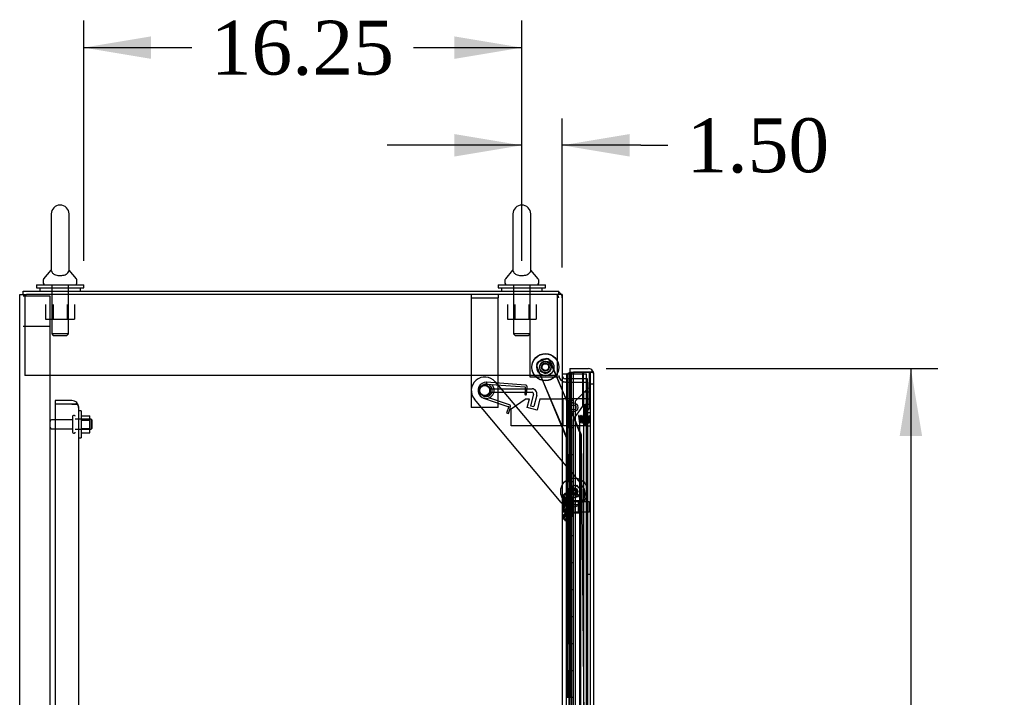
# Model space of a CAD drawing. Header units: inches. Extents: x 2 to 538, y -2 to 358.
# Tile 5 of 39: x 24 to 60, y 179 to 204. Entities that reach past the tile are written whole.
import ezdxf
from ezdxf.enums import TextEntityAlignment as Align
from ezdxf.lldxf.tags import DXFTag

# ---------------------------------------------------------------- set-up
doc = ezdxf.new("R2010")
doc.units = ezdxf.units.IN
doc.header["$MEASUREMENT"] = 0
for name, color, linetype in [('COM40147', 7, 'Continuous'), ('COM52825', 7, 'Continuous'), ('COM52826', 7, 'Continuous'), ('COM52831', 7, 'Continuous'), ('COM52832', 7, 'Continuous'), ('COM52833', 7, 'Continuous'), ('COM52847', 7, 'Continuous'), ('COM52848', 7, 'Continuous'), ('COM52854', 7, 'Continuous'), ('COM52855', 7, 'Continuous'), ('COM52856', 7, 'Continuous'), ('COM52857', 7, 'Continuous'), ('COM52858', 7, 'Continuous'), ('COM53519', 7, 'Continuous'), ('COM54578-80', 7, 'Continuous'), ('COM70333', 7, 'Continuous'), ('COM70782', 7, 'Continuous'), ('COM70839-6', 7, 'Continuous'), ('COM71126-4', 7, 'Continuous'), ('COM71128-2', 7, 'Continuous'), ('Default', 7, 'Continuous'), ('GSK11033', 7, 'Continuous'), ('NTS16526', 7, 'Continuous'), ('NTS166105', 7, 'Continuous'), ('NTS166905', 7, 'Continuous'), ('NTS18147', 7, 'Continuous'), ('ROL18050', 7, 'Continuous'), ('ROL87452', 7, 'Continuous'), ('RVT17750', 7, 'Continuous'), ('RVT17786', 7, 'Continuous'), ('SCS00680', 7, 'Continuous'), ('SCS191205', 7, 'Continuous'), ('SPR20245', 7, 'Continuous'), ('SPR20270', 7, 'Continuous'), ('STD26094', 7, 'Continuous'), ('STD26265', 7, 'Continuous'), ('WAF25059', 7, 'Continuous'), ('WAF25362', 7, 'Continuous'), ('WAF25376', 7, 'Continuous'), ('WAM254785', 7, 'Continuous'), ('WAM30038', 7, 'Continuous')]:
    doc.layers.add(name, color=color, linetype=linetype)
doc.styles.add('SEACAD_Times_New_Roman', font='times.ttf')
tags = doc.linetypes.add('HIDDEN2', pattern=[0.1875, 0.125, -0.0625]).pattern_tags.tags
tags[6:7] = [DXFTag(74, 4), DXFTag(75, 0), DXFTag(340, '0'), DXFTag(46, 0.0), DXFTag(50, 0.0), DXFTag(44, 0.0), DXFTag(45, 0.0)]
tags[4:5] = [DXFTag(74, 4), DXFTag(75, 0), DXFTag(340, '0'), DXFTag(46, 0.0), DXFTag(50, 0.0), DXFTag(44, 0.0), DXFTag(45, 0.0)]
doc.dimstyles.new('HAMMOND_(STH_-_540x360)', dxfattribs={"dimtxt": 2, "dimasz": 2.5, "dimexe": 1, "dimexo": 1, "dimgap": 0.5, "dimtad": 0, "dimtih": 1, "dimtoh": 1, "dimzin": 0, "dimdsep": 46, "dimtxsty": 'SEACAD_Times_New_Roman', "dimblk1": '_SE_FILLED', "dimblk2": '_SE_FILLED', "dimsah": 1, "dimcen": 1, "dimadec": 0, "dimazin": 0, "dimtfac": 0.8, "dimtofl": 0, "dimtmove": 0, "dimatfit": 3, "dimfxl": 1, "dimtolj": 1, "dimtzin": 0, "dimarcsym": 0})

# ---------------------------------------------------------------- blocks, each defined once
blk = doc.blocks.new('SE3')
at = {"layer": 'COM40147', "color": 7, "linetype": 'HIDDEN2'}
for p, q in [((25.633, 190.187), (25.008, 190.187)), ((25.008, 190.187), (25.008, 190.062)), ((25.633, 190.062), (25.008, 190.062)), ((25.008, 190.061), (25.008, 112.312)), ((25.633, 190.061), (25.008, 190.061)), ((25.633, 190.062), (25.633, 190.062)), ((25.76, 190.062), (25.633, 190.062)), ((25.633, 190.061), (25.811, 190.061)), ((25.76, 190.062), (25.811, 190.112)), ((25.883, 189.937), (25.883, 112.437)), ((25.883, 189.937), (25.883, 189.937)), ((25.883, 189.937), (25.883, 189.937))]:
    blk.add_line(p, q, dxfattribs=at)
for start, end in [(44.5601, 90), (0.1219, 44.5601), (0, 0.0436)]:
    blk.add_arc((25.633, 189.937), 0.25, start, end, dxfattribs=at)
blk.add_open_spline([(25.811, 190.061), (25.834, 190.041), (25.852, 190.02), (25.877, 189.978), (25.883, 189.958), (25.883, 189.937)], degree=3, knots=[0, 0, 0, 0, 0.5, 0.5, 1, 1, 1, 1], dxfattribs=at)
at = {"layer": 'COM52825', "color": 7, "linetype": 'HIDDEN2'}
for p, q in [((44.798, 190.665), (44.298, 190.165)), ((44.858, 190.814), (44.983, 190.814)), ((44.298, 190.165), (44.298, 112.208))]:
    blk.add_line(p, q, dxfattribs=at)
at = {"layer": 'COM52825', "color": 7, "linetype": 'Continuous'}
for start, end in [(23.6907, 36.194), (0, 21.7507)]:
    blk.add_arc((44.798, 191.189), 0.185, start, end, dxfattribs=at)
at = {"layer": 'COM52826', "color": 7, "linetype": 'Continuous'}
for p, q in [((44.108, 191.374), (44.108, 191.249)), ((44.108, 191.374), (44.798, 191.374)), ((44.108, 191.222), (44.108, 191.249)), ((44.108, 191.249), (44.608, 191.249)), ((44.108, 191.249), (44.236, 191.249)), ((44.236, 191.249), (44.236, 191.187)), ((44.798, 191.249), (44.236, 191.249)), ((44.798, 191.249), (44.798, 191.249)), ((44.88, 191.249), (44.798, 191.249)), ((44.798, 191.249), (44.948, 191.249)), ((44.88, 191.249), (44.948, 191.298)), ((44.983, 191.189), (44.983, 111.184)), ((44.983, 191.189), (44.983, 191.189)), ((44.983, 191.189), (44.983, 191.189))]:
    blk.add_line(p, q, dxfattribs=at)
at = {"layer": 'COM52826', "color": 7, "linetype": 'HIDDEN2'}
blk.add_line((44.108, 113.249), (44.108, 191.222), dxfattribs=at)
at = {"layer": 'COM52826', "color": 7, "linetype": 'Continuous'}
for start, end in [(36.194, 90), (0.1208, 36.194), (0, 0.0589)]:
    blk.add_arc((44.798, 191.189), 0.185, start, end, dxfattribs=at)
blk.add_open_spline([(44.948, 191.249), (44.959, 191.239), (44.968, 191.229), (44.977, 191.214), (44.979, 191.209), (44.982, 191.199), (44.983, 191.194), (44.983, 191.189)], degree=3, knots=[0, 0, 0, 0, 0.5, 0.5, 0.75, 0.75, 1, 1, 1, 1], dxfattribs=at)
at = {"layer": 'COM52831', "color": 7, "linetype": 'HIDDEN2'}
blk.add_line((41.446, 189.937), (40.446, 189.937), dxfattribs=at)
blk.add_circle((40.946, 190.562), 0.203, dxfattribs=at)
at = {"layer": 'COM52832', "color": 7, "linetype": 'HIDDEN2'}
for p, q in [((40.446, 194.124), (40.446, 193.999)), ((40.446, 193.999), (41.446, 193.999)), ((40.446, 193.999), (40.446, 193.939)), ((40.446, 193.939), (40.446, 190.121)), ((41.446, 194.124), (41.446, 193.999)), ((41.446, 193.939), (41.446, 193.999)), ((41.446, 190.121), (41.446, 193.939)), ((40.446, 190.121), (40.446, 189.936)), ((41.446, 189.936), (40.446, 189.936)), ((41.446, 189.936), (41.446, 190.121))]:
    blk.add_line(p, q, dxfattribs=at)
blk.add_circle((40.946, 190.561), 0.203, dxfattribs=at)
at = {"layer": 'COM52833', "color": 7, "linetype": 'HIDDEN2'}
for p, q in [((24.636, 194.062), (23.821, 194.062)), ((24.821, 194.062), (24.636, 194.062)), ((24.821, 192.937), (24.821, 194.062))]:
    blk.add_line(p, q, dxfattribs=at)
at = {"layer": 'COM52847', "color": 7, "linetype": 'HIDDEN2'}
for p, q in [((44.154, 190.209), (44.236, 190.291)), ((44.1, 112.295), (44.1, 190.079)), ((44.154, 190.079), (44.1, 190.079))]:
    blk.add_line(p, q, dxfattribs=at)
for centre, radius, start, end in [((44.285, 190.079), 0.185, 135, 180), ((44.743, 189.198), 1.059, 118.6218, 123.736)]:
    blk.add_arc(centre, radius, start, end, dxfattribs=at)
at = {"layer": 'COM52848', "color": 7, "linetype": 'HIDDEN2'}
for p, q in [((24.533, 192.937), (23.821, 192.937)), ((24.821, 192.937), (24.533, 192.937)), ((24.821, 108.312), (24.821, 192.937))]:
    blk.add_line(p, q, dxfattribs=at)
at = {"layer": 'COM52854', "color": 7, "linetype": 'HIDDEN2'}
for p, q in [((41.134, 190.625), (42.699, 190.625)), ((41.134, 190.5), (41.134, 190.625)), ((41.134, 190.5), (42.699, 190.5)), ((42.757, 190.424), (42.643, 189.999)), ((42.877, 190.392), (42.763, 189.967)), ((42.643, 189.999), (42.763, 189.967))]:
    blk.add_line(p, q, dxfattribs=at)
for radius in [0.185, 0.06]:
    blk.add_arc((42.699, 190.44), radius, 345, 90, dxfattribs=at)
at = {"layer": 'COM52855', "color": 7, "linetype": 'HIDDEN2'}
for p, q in [((42.634, 191.062), (42.634, 194.124)), ((43.696, 191.062), (42.634, 191.062))]:
    blk.add_line(p, q, dxfattribs=at)
at = {"layer": 'COM52856', "color": 7, "linetype": 'HIDDEN2'}
for p, q in [((43.858, 189.249), (43.858, 190.249)), ((44.673, 190.249), (43.858, 190.249)), ((44.733, 190.249), (44.673, 190.249)), ((44.733, 189.249), (44.733, 190.249)), ((44.733, 190.249), (44.858, 190.249)), ((44.673, 189.249), (43.858, 189.249)), ((44.733, 189.249), (44.673, 189.249)), ((44.733, 189.249), (44.858, 189.249))]:
    blk.add_line(p, q, dxfattribs=at)
blk.add_circle((44.233, 189.937), 0.0938, dxfattribs=at)
at = {"layer": 'COM52857', "color": 7, "linetype": 'HIDDEN2'}
for p, q in [((41.329, 190.884), (44.549, 187.06)), ((43.784, 186.415), (40.564, 190.24))]:
    blk.add_line(p, q, dxfattribs=at)
blk.add_circle((44.262, 186.818), 0.141, dxfattribs=at)
for centre, radius, start, end in [((40.946, 190.562), 0.5, 40.1, 220.1), ((40.946, 190.562), 0.195, 0, 137.6159), ((40.946, 190.562), 0.195, 238.8172, 0), ((44.167, 186.737), 0.5, 220.1, 40.1)]:
    blk.add_arc(centre, radius, start, end, dxfattribs=at)
at = {"layer": 'COM52858', "color": 7, "linetype": 'HIDDEN2'}
for p, q in [((44.758, 189.749), (44.758, 183.749)), ((44.758, 189.749), (44.858, 189.749)), ((44.758, 183.749), (44.858, 183.749))]:
    blk.add_line(p, q, dxfattribs=at)
at = {"layer": 'COM53519', "color": 7, "linetype": 'HIDDEN2'}
blk.add_circle((40.946, 190.562), 0.188, dxfattribs=at)
at = {"layer": 'COM54578-80', "color": 7, "linetype": 'Continuous'}
for p, q in [((43.821, 191.187), (43.989, 191.187)), ((43.989, 191.187), (43.993, 191.187)), ((43.989, 190.187), (43.989, 191.187)), ((44.002, 191.187), (43.993, 191.187)), ((43.993, 191.187), (43.993, 190.187)), ((44.002, 191.187), (44.236, 191.187)), ((44.002, 191.187), (44.002, 190.187)), ((44.057, 191.196), (44.057, 191.222)), ((44.057, 191.222), (44.107, 191.222)), ((44.107, 191.196), (44.057, 191.196)), ((44.069, 191.196), (44.069, 191.187)), ((44.107, 191.222), (44.132, 191.222)), ((44.107, 191.196), (44.132, 191.196)), ((44.132, 191.222), (44.182, 191.222)), ((44.182, 191.196), (44.132, 191.196)), ((44.169, 191.187), (44.169, 191.196)), ((44.182, 191.222), (44.182, 191.196)), ((44.236, 190.187), (44.236, 191.187)), ((43.989, 190.187), (44.033, 190.187)), ((44.033, 190.187), (44.236, 190.187)), ((44.033, 190.187), (44.236, 190.187)), ((44.033, 189.187), (44.033, 190.187)), ((44.236, 189.187), (44.236, 190.187)), ((43.989, 188.187), (43.989, 189.187)), ((43.989, 189.187), (44.033, 189.187)), ((43.993, 189.187), (43.993, 188.187)), ((44.002, 189.188), (44.236, 189.188)), ((44.002, 189.187), (44.002, 188.187)), ((44.033, 189.187), (44.236, 189.187)), ((44.236, 188.187), (44.236, 189.188)), ((43.989, 188.187), (44.033, 188.187)), ((44.033, 188.187), (44.236, 188.187)), ((44.033, 188.187), (44.236, 188.187)), ((44.033, 187.187), (44.033, 188.187)), ((44.236, 187.187), (44.236, 188.187)), ((43.989, 186.187), (43.989, 187.187)), ((43.989, 187.187), (44.033, 187.187)), ((43.993, 187.187), (43.993, 186.187)), ((44.002, 187.188), (44.236, 187.188)), ((44.002, 187.187), (44.002, 186.187)), ((44.033, 187.187), (44.236, 187.187)), ((44.236, 186.187), (44.236, 187.188)), ((43.989, 186.187), (44.033, 186.187)), ((44.033, 186.187), (44.236, 186.187)), ((44.033, 186.187), (44.236, 186.187)), ((44.033, 185.187), (44.033, 186.187)), ((44.236, 185.187), (44.236, 186.187)), ((43.989, 184.187), (43.989, 185.187)), ((43.989, 185.187), (44.033, 185.187)), ((43.993, 185.187), (43.993, 184.187)), ((44.002, 185.188), (44.236, 185.188)), ((44.002, 185.187), (44.002, 184.187)), ((44.033, 185.187), (44.236, 185.187)), ((44.236, 184.187), (44.236, 185.188)), ((43.989, 184.187), (44.033, 184.187)), ((44.033, 184.187), (44.236, 184.187)), ((44.033, 184.187), (44.236, 184.187)), ((44.033, 183.187), (44.033, 184.187)), ((44.236, 183.187), (44.236, 184.187)), ((43.989, 182.187), (43.989, 183.187)), ((43.989, 183.187), (44.033, 183.187)), ((43.993, 183.187), (43.993, 182.187)), ((44.002, 183.188), (44.236, 183.188)), ((44.002, 183.187), (44.002, 182.187)), ((44.033, 183.187), (44.236, 183.187)), ((44.236, 182.187), (44.236, 183.188)), ((43.989, 182.187), (44.033, 182.187)), ((44.033, 182.187), (44.236, 182.187)), ((44.033, 182.187), (44.236, 182.187)), ((44.033, 181.187), (44.033, 182.187)), ((44.236, 181.187), (44.236, 182.187)), ((43.989, 180.187), (43.989, 181.187)), ((43.989, 181.187), (44.033, 181.187)), ((43.993, 181.187), (43.993, 180.187)), ((44.002, 181.188), (44.236, 181.188)), ((44.002, 181.187), (44.002, 180.187)), ((44.033, 181.187), (44.236, 181.187)), ((44.236, 180.187), (44.236, 181.188)), ((43.989, 180.187), (44.033, 180.187)), ((44.033, 180.187), (44.236, 180.187)), ((44.033, 180.187), (44.236, 180.187)), ((44.033, 179.187), (44.033, 180.187)), ((44.236, 179.187), (44.236, 180.187)), ((44.002, 179.188), (44.236, 179.188)), ((44.236, 178.187), (44.236, 179.188))]:
    blk.add_line(p, q, dxfattribs=at)
at = {"layer": 'COM54578-80', "color": 7, "linetype": 'HIDDEN2'}
for p, q in [((44.069, 191.187), (44.069, 112.187)), ((44.078, 191.187), (44.078, 190.187)), ((44.119, 191.187), (44.119, 190.187)), ((44.169, 112.187), (44.169, 191.187)), ((44.236, 191.187), (44.724, 191.187)), ((44.724, 111.187), (44.724, 191.187)), ((43.993, 189.187), (43.993, 190.187)), ((44.13, 190.186), (44.002, 190.186)), ((44.002, 190.186), (44.002, 189.188)), ((44.13, 190.186), (44.13, 189.188)), ((44.13, 190.186), (44.174, 190.186)), ((44.002, 189.188), (44.002, 189.187)), ((44.002, 189.186), (44.13, 189.186)), ((44.078, 189.187), (44.078, 188.187)), ((44.119, 189.187), (44.119, 188.187)), ((44.174, 189.186), (44.13, 189.186)), ((43.993, 187.187), (43.993, 188.187)), ((44.002, 188.187), (44.002, 187.188)), ((44.13, 188.187), (44.13, 187.188)), ((44.002, 187.188), (44.002, 187.187)), ((44.002, 187.186), (44.13, 187.186)), ((44.078, 187.187), (44.078, 186.187)), ((44.119, 187.187), (44.119, 186.187)), ((44.174, 187.186), (44.13, 187.186)), ((43.993, 185.187), (43.993, 186.187)), ((44.002, 186.187), (44.002, 185.188)), ((44.13, 186.187), (44.13, 185.188)), ((44.002, 185.188), (44.002, 185.187)), ((44.002, 185.186), (44.13, 185.186)), ((44.078, 185.187), (44.078, 184.187)), ((44.119, 185.187), (44.119, 184.187)), ((44.174, 185.186), (44.13, 185.186)), ((43.993, 183.187), (43.993, 184.187)), ((44.002, 184.187), (44.002, 183.188)), ((44.13, 184.187), (44.13, 183.188)), ((44.002, 183.188), (44.002, 183.187)), ((44.002, 183.186), (44.13, 183.186)), ((44.078, 183.187), (44.078, 182.187)), ((44.119, 183.187), (44.119, 182.187)), ((44.174, 183.186), (44.13, 183.186)), ((43.993, 181.187), (43.993, 182.187)), ((44.002, 182.187), (44.002, 181.188)), ((44.13, 182.187), (44.13, 181.188)), ((44.002, 181.188), (44.002, 181.187)), ((44.002, 181.186), (44.13, 181.186)), ((44.078, 181.187), (44.078, 180.187)), ((44.119, 181.187), (44.119, 180.187)), ((44.174, 181.186), (44.13, 181.186)), ((43.993, 179.187), (43.993, 180.187)), ((44.002, 180.187), (44.002, 179.188)), ((44.13, 180.187), (44.13, 179.188)), ((44.002, 179.188), (44.002, 179.187))]:
    blk.add_line(p, q, dxfattribs=at)
at = {"layer": 'COM70333', "color": 7, "linetype": 'HIDDEN2'}
for p, q in [((23.884, 194.124), (23.884, 191.124)), ((43.634, 194.124), (43.634, 191.124)), ((43.634, 191.124), (23.884, 191.124))]:
    blk.add_line(p, q, dxfattribs=at)
at = {"layer": 'COM70782', "color": 7, "linetype": 'HIDDEN2'}
for p, q in [((42.482, 190.249), (41.92, 189.874)), ((42.482, 190.249), (42.607, 190.249)), ((42.524, 189.937), (42.607, 190.249)), ((42.886, 189.84), (42.524, 189.937)), ((42.995, 190.249), (42.886, 189.84)), ((42.995, 190.249), (43.858, 190.249)), ((44.67, 190.062), (44.858, 190.062)), ((44.67, 189.249), (44.67, 190.062)), ((41.92, 189.249), (41.92, 189.874)), ((43.858, 189.249), (41.92, 189.249))]:
    blk.add_line(p, q, dxfattribs=at)
at = {"layer": 'COM70839-6', "color": 7, "linetype": 'HIDDEN2'}
for p, q in [((42.945, 191.633), (43.204, 191.741)), ((43.977, 188.814), (42.877, 191.47)), ((44.002, 188.811), (42.877, 191.457)), ((42.943, 191.621), (43.201, 191.731)), ((44.522, 188.945), (43.365, 191.665)), ((44.499, 188.942), (43.367, 191.673)), ((44.499, 153.312), (44.508, 188.894)), ((44.865, 153.316), (44.532, 188.897)), ((43.968, 151.937), (43.977, 188.814)), ((44.347, 151.936), (44.002, 188.811))]:
    blk.add_line(p, q, dxfattribs=at)
blk.add_circle((43.196, 191.433), 0.129, dxfattribs=at)
for centre, radius, start, end in [((43.25, 191.616), 0.125, 23.0474, 113.0474), ((43.252, 191.625), 0.125, 22.4982, 112.4982), ((42.992, 191.518), 0.125, 112.4982, 202.4982), ((42.992, 191.506), 0.125, 113.0474, 203.0474), ((43.196, 191.423), 0.129, 153.3141, 0), ((43.196, 191.423), 0.129, 0, 19.7596), ((44.383, 188.894), 0.125, 359.9862, 22.4982), ((44.407, 188.896), 0.125, 0.5354, 23.0474)]:
    blk.add_arc(centre, radius, start, end, dxfattribs=at)
at = {"layer": 'COM71126-4', "color": 7, "linetype": 'Continuous'}
for p, q in [((23.696, 108.249), (23.696, 194.124)), ((23.696, 194.124), (23.946, 194.124)), ((43.571, 194.124), (23.946, 194.124)), ((43.821, 194.124), (43.571, 194.124)), ((43.821, 194.124), (43.821, 108.249)), ((43.993, 190.874), (44.002, 190.874))]:
    blk.add_line(p, q, dxfattribs=at)
at = {"layer": 'COM71126-4', "color": 7, "linetype": 'HIDDEN2'}
for p, q in [((43.946, 190.874), (43.821, 190.874)), ((43.946, 190.874), (43.993, 190.874)), ((44.002, 190.874), (44.759, 190.874)), ((44.759, 190.874), (44.759, 111.499))]:
    blk.add_line(p, q, dxfattribs=at)
at = {"layer": 'COM71128-2', "color": 7, "linetype": 'Continuous'}
for p, q in [((23.821, 194.249), (43.696, 194.249)), ((23.821, 194.124), (23.821, 194.249)), ((43.696, 194.124), (43.696, 194.249)), ((44.002, 190.999), (43.993, 190.999))]:
    blk.add_line(p, q, dxfattribs=at)
at = {"layer": 'COM71128-2', "color": 7, "linetype": 'HIDDEN2'}
for p, q in [((43.993, 190.999), (43.946, 190.999)), ((44.759, 190.999), (44.002, 190.999)), ((44.759, 190.874), (44.759, 190.999))]:
    blk.add_line(p, q, dxfattribs=at)
for centre, radius, start, end in [((43.571, 193.999), 0.125, 0, 90), ((43.571, 193.999), 0.25, 0, 30), ((43.946, 191.124), 0.25, 180, 270), ((43.946, 191.124), 0.125, 180, 270)]:
    blk.add_arc(centre, radius, start, end, dxfattribs=at)
at = {"layer": 'COM71128-2', "color": 7, "linetype": 'Continuous'}
blk.add_arc((43.571, 193.999), 0.25, 30, 60, dxfattribs=at)
at = {"layer": 'GSK11033', "color": 7, "linetype": 'HIDDEN2'}
for p, q in [((44.581, 191.249), (44.581, 191.25)), ((44.581, 191.25), (44.831, 191.25)), ((44.581, 189.982), (44.581, 191.249)), ((44.608, 190.499), (44.608, 191.249)), ((44.831, 189.903), (44.831, 191.25)), ((44.858, 191.249), (44.858, 190.499)), ((44.608, 190.499), (44.608, 111.874)), ((44.858, 190.499), (44.608, 190.499)), ((44.858, 190.499), (44.858, 111.874)), ((44.225, 189.474), (44.581, 189.982)), ((44.475, 189.396), (44.831, 189.903)), ((44.225, 112.9), (44.225, 189.474)), ((44.475, 112.978), (44.475, 189.396))]:
    blk.add_line(p, q, dxfattribs=at)
at = {"layer": 'GSK11033', "color": 7, "linetype": 'Continuous'}
for p, q in [((44.581, 191.249), (44.581, 191.249)), ((44.608, 191.249), (44.858, 191.249)), ((44.608, 191.249), (44.608, 191.249)), ((44.858, 191.249), (44.858, 191.249))]:
    blk.add_line(p, q, dxfattribs=at)
at = {"layer": 'NTS16526', "color": 7, "linetype": 'HIDDEN2'}
for p, q in [((44.015, 186.774), (44.101, 187.01)), ((44.101, 187.01), (44.348, 187.054)), ((44.348, 187.054), (44.51, 186.862)), ((44.177, 186.582), (44.015, 186.774)), ((44.424, 186.626), (44.177, 186.582)), ((44.51, 186.862), (44.424, 186.626))]:
    blk.add_line(p, q, dxfattribs=at)
blk.add_circle((44.262, 186.818), 0.0979, dxfattribs=at)
at = {"layer": 'NTS166105', "color": 7, "linetype": 'HIDDEN2'}
for p, q in [((25.979, 189.627), (26.299, 189.627)), ((26.299, 189.467), (26.299, 189.627)), ((25.979, 189.467), (26.299, 189.467)), ((26.299, 189.157), (26.299, 189.467)), ((25.979, 189.157), (26.299, 189.157)), ((25.979, 188.996), (26.299, 188.996)), ((26.299, 188.996), (26.299, 189.157))]:
    blk.add_line(p, q, dxfattribs=at)
at = {"layer": 'NTS166905', "color": 7, "linetype": 'HIDDEN2'}
for p, q in [((24.659, 193.749), (24.659, 193.204)), ((24.933, 193.749), (24.933, 193.204)), ((25.459, 193.749), (25.459, 193.204)), ((25.731, 193.749), (25.731, 193.204)), ((41.784, 193.749), (41.784, 193.204)), ((42.058, 193.749), (42.058, 193.204)), ((42.584, 193.749), (42.584, 193.204)), ((42.856, 193.749), (42.856, 193.204)), ((24.659, 193.204), (24.933, 193.204)), ((24.933, 193.204), (25.459, 193.204)), ((25.459, 193.204), (25.731, 193.204)), ((41.784, 193.204), (42.058, 193.204)), ((42.058, 193.204), (42.584, 193.204)), ((42.584, 193.204), (42.856, 193.204))]:
    blk.add_line(p, q, dxfattribs=at)
at = {"layer": 'NTS18147', "color": 7, "linetype": 'HIDDEN2'}
for p, q in [((43.851, 186.65), (43.851, 186.595)), ((43.901, 186.65), (43.901, 186.595)), ((43.913, 186.744), (43.913, 186.749)), ((43.976, 186.749), (43.913, 186.749)), ((43.913, 186.744), (43.976, 186.744)), ((43.963, 186.744), (43.963, 186.749)), ((43.976, 186.744), (43.976, 186.749)), ((44.026, 186.749), (43.976, 186.749)), ((43.976, 186.556), (43.976, 186.744)), ((43.976, 186.744), (44.026, 186.744)), ((44.026, 186.744), (44.026, 186.749)), ((44.026, 186.556), (44.026, 186.744)), ((43.913, 186.556), (43.913, 186.438)), ((43.976, 186.556), (43.913, 186.556)), ((43.913, 186.438), (43.976, 186.438)), ((43.963, 186.556), (43.963, 186.438)), ((43.976, 186.438), (43.976, 186.556)), ((44.026, 186.556), (43.976, 186.556)), ((44.414, 186.469), (43.976, 186.469)), ((43.976, 186.06), (43.976, 186.438)), ((43.976, 186.438), (44.026, 186.438)), ((44.026, 186.438), (44.026, 186.556)), ((44.026, 186.06), (44.026, 186.438)), ((44.414, 186.469), (44.414, 186.029)), ((44.464, 186.469), (44.414, 186.469)), ((44.464, 186.029), (44.464, 186.469)), ((43.851, 185.903), (43.851, 185.848)), ((43.901, 185.903), (43.901, 185.848)), ((43.913, 186.06), (43.913, 185.942)), ((43.976, 186.06), (43.913, 186.06)), ((43.913, 185.942), (43.976, 185.942)), ((43.963, 186.06), (43.963, 185.942)), ((43.976, 185.942), (43.976, 186.06)), ((44.026, 186.06), (43.976, 186.06)), ((43.976, 186.029), (44.414, 186.029)), ((43.976, 185.754), (43.976, 185.942)), ((43.976, 185.942), (44.026, 185.942)), ((44.026, 185.942), (44.026, 186.06)), ((44.026, 185.754), (44.026, 185.942)), ((44.414, 186.029), (44.464, 186.029)), ((43.913, 185.754), (43.913, 185.749)), ((43.976, 185.754), (43.913, 185.754)), ((43.913, 185.749), (43.976, 185.749)), ((43.963, 185.754), (43.963, 185.749)), ((43.976, 185.754), (43.976, 185.749)), ((44.026, 185.754), (43.976, 185.754)), ((43.976, 185.749), (44.026, 185.749)), ((44.026, 185.754), (44.026, 185.749))]:
    blk.add_line(p, q, dxfattribs=at)
for centre in [(44.17, 186.249), (44.219, 186.249)]:
    blk.add_arc(centre, 0.318, 143.6338, 216.3662, dxfattribs=at)
for centre, start_param, end_param in [((44.17, 186.65), 2.506883, 3.776302), ((44.219, 186.65), 2.506883, 3.776302), ((44.17, 186.595), 3.141593, 3.776302), ((44.219, 186.595), 3.141593, 3.776302), ((44.17, 185.848), 2.506883, 3.776302), ((44.17, 185.903), 2.506883, 3.141593), ((44.219, 185.848), 2.506883, 3.776302), ((44.219, 185.903), 2.506883, 3.141593)]:
    blk.add_ellipse(centre, major_axis=(0.318, 0), ratio=0.5, start_param=start_param, end_param=end_param, dxfattribs=at)
at = {"layer": 'ROL18050', "color": 7, "linetype": 'HIDDEN2'}
for radius in [0.5, 0.125]:
    blk.add_circle((44.262, 186.818), radius, dxfattribs=at)
at = {"layer": 'ROL87452', "color": 7, "linetype": 'HIDDEN2'}
for centre, radius in [((43.196, 191.433), 0.5), ((43.196, 191.423), 0.5), ((43.196, 191.423), 0.206)]:
    blk.add_circle(centre, radius, dxfattribs=at)
at = {"layer": 'RVT17750', "color": 7, "linetype": 'HIDDEN2'}
blk.add_circle((44.233, 189.937), 0.167, dxfattribs=at)
at = {"layer": 'RVT17786', "color": 7, "linetype": 'HIDDEN2'}
for radius in [0.217, 0.125]:
    blk.add_circle((43.196, 191.433), radius, dxfattribs=at)
for start, end in [(169.8239, 352.4784), (9.2522, 162.6184)]:
    blk.add_arc((43.196, 191.423), 0.217, start, end, dxfattribs=at)
at = {"layer": 'SCS00680', "color": 7, "linetype": 'Continuous'}
for p, q in [((24.865, 197.108), (24.865, 195.038)), ((25.527, 195.038), (25.527, 197.108)), ((41.99, 197.108), (41.99, 195.038)), ((42.652, 195.038), (42.652, 197.108)), ((24.856, 195.027), (24.585, 194.701)), ((24.865, 195.038), (24.865, 195.037)), ((25.527, 195.037), (25.527, 195.038)), ((25.807, 194.701), (25.536, 195.027)), ((41.981, 195.027), (41.71, 194.701)), ((41.99, 195.038), (41.99, 195.037)), ((42.652, 195.037), (42.652, 195.038)), ((42.932, 194.701), (42.661, 195.027)), ((24.571, 194.662), (24.571, 194.543)), ((25.821, 194.543), (25.821, 194.662)), ((41.696, 194.662), (41.696, 194.543)), ((42.946, 194.543), (42.946, 194.662))]:
    blk.add_line(p, q, dxfattribs=at)
at = {"layer": 'SCS00680', "color": 7, "linetype": 'HIDDEN2'}
for p, q in [((24.884, 194.483), (24.884, 192.668)), ((25.508, 192.668), (25.508, 194.483)), ((42.009, 194.483), (42.009, 192.668)), ((42.633, 192.668), (42.633, 194.483)), ((25.508, 192.668), (24.884, 192.668)), ((24.884, 192.668), (24.944, 192.608)), ((24.944, 192.608), (25.448, 192.608)), ((25.448, 192.608), (25.508, 192.668)), ((42.633, 192.668), (42.009, 192.668)), ((42.009, 192.668), (42.069, 192.608)), ((42.069, 192.608), (42.573, 192.608)), ((42.573, 192.608), (42.633, 192.668))]:
    blk.add_line(p, q, dxfattribs=at)
at = {"layer": 'SCS00680', "color": 7, "linetype": 'Continuous'}
for centre, radius, start, end in [((25.196, 197.108), 0.331, 0, 180), ((42.321, 197.108), 0.331, 0, 180), ((24.631, 194.662), 0.06, 140.3214, 180), ((25.761, 194.662), 0.06, 0, 39.6786), ((41.756, 194.662), 0.06, 140.3214, 180), ((42.886, 194.662), 0.06, 0, 39.6786), ((24.631, 194.543), 0.06, 180, 270), ((25.761, 194.543), 0.06, 270, 0), ((41.756, 194.543), 0.06, 180, 270), ((42.886, 194.543), 0.06, 270, 0)]:
    blk.add_arc(centre, radius, start, end, dxfattribs=at)
for points, knots in [([(24.865, 195.043), (24.865, 195.04), (24.865, 195.036), (24.865, 195.023), (24.867, 195.011), (24.876, 194.974), (24.889, 194.946), (24.939, 194.893), (24.977, 194.869), (25.078, 194.833), (25.142, 194.823), (25.271, 194.826), (25.334, 194.838), (25.382, 194.857)], [0.7026548, 0.7026548, 0.7026548, 0.7026548, 0.71875, 0.71875, 0.75, 0.75, 0.8125, 0.8125, 0.875, 0.875, 0.9375, 0.9375, 1, 1, 1, 1]), ([(25.382, 194.857), (25.43, 194.877), (25.464, 194.902), (25.509, 194.954), (25.52, 194.983), (25.527, 195.018), (25.527, 195.029), (25.527, 195.04), (25.527, 195.043), (25.527, 195.044)], [0, 0, 0, 0, 0.0625, 0.0625, 0.125, 0.125, 0.15625, 0.15625, 0.1689368, 0.1689368, 0.1689368, 0.1689368]), ([(41.99, 195.043), (41.99, 195.04), (41.99, 195.036), (41.99, 195.023), (41.992, 195.011), (42.001, 194.974), (42.014, 194.946), (42.064, 194.893), (42.102, 194.869), (42.203, 194.833), (42.267, 194.823), (42.396, 194.826), (42.459, 194.838), (42.507, 194.857)], [0.7026548, 0.7026548, 0.7026548, 0.7026548, 0.71875, 0.71875, 0.75, 0.75, 0.8125, 0.8125, 0.875, 0.875, 0.9375, 0.9375, 1, 1, 1, 1]), ([(42.507, 194.857), (42.555, 194.877), (42.589, 194.902), (42.634, 194.954), (42.645, 194.983), (42.652, 195.018), (42.652, 195.029), (42.652, 195.04), (42.652, 195.043), (42.652, 195.044)], [0, 0, 0, 0, 0.0625, 0.0625, 0.125, 0.125, 0.15625, 0.15625, 0.1689368, 0.1689368, 0.1689368, 0.1689368])]:
    blk.add_open_spline(points, degree=3, knots=knots, dxfattribs=at)
at = {"layer": 'SCS191205', "color": 7, "linetype": 'HIDDEN2'}
for p, q in [((44.161, 186.993), (44.417, 186.688)), ((44.364, 186.643), (44.107, 186.948))]:
    blk.add_line(p, q, dxfattribs=at)
blk.add_circle((44.262, 186.818), 0.233, dxfattribs=at)
for start, end in [(120.1286, 140.0714), (300.1286, 320.0714)]:
    blk.add_arc((44.262, 186.818), 0.202, start, end, dxfattribs=at)
at = {"layer": 'SPR20245', "color": 7, "linetype": 'HIDDEN2'}
for p, q in [((41.017, 190.868), (41.013, 190.798)), ((41.013, 190.798), (42.449, 190.696)), ((42.454, 190.766), (41.017, 190.868)), ((42.449, 190.696), (42.442, 190.601)), ((42.512, 190.727), (42.521, 190.726)), ((42.512, 190.596), (42.519, 190.691)), ((42.519, 190.691), (42.521, 190.726)), ((40.899, 190.285), (41.338, 190.134)), ((41.361, 190.2), (41.101, 190.289)), ((42.442, 190.601), (42.43, 190.437)), ((42.5, 190.432), (42.512, 190.596)), ((41.338, 190.134), (41.474, 190.087)), ((41.497, 190.153), (41.361, 190.2)), ((41.474, 190.087), (41.801, 189.974)), ((41.824, 190.04), (41.497, 190.153)), ((41.836, 189.962), (41.758, 189.735)), ((41.801, 189.974), (41.828, 189.965)), ((41.851, 190.031), (41.824, 190.04)), ((41.824, 189.713), (41.902, 189.939)), ((41.828, 189.965), (41.836, 189.962)), ((41.859, 190.028), (41.851, 190.031)), ((41.758, 189.735), (41.824, 189.713))]:
    blk.add_line(p, q, dxfattribs=at)
for centre, radius, start, end in [((40.996, 190.569), 0.3, 85.9397, 0), ((40.996, 190.569), 0.23, 0, 161.1477), ((40.996, 190.569), 0.3, 0, 46.2191), ((42.449, 190.696), 0.07, 71, 85.94), ((42.449, 190.696), 0.07, 355.94, 71), ((40.996, 190.569), 0.23, 220.4645, 0), ((42.465, 190.434), 0.035, 175.94, 355.94), ((41.836, 189.962), 0.07, 341, 71)]:
    blk.add_arc(centre, radius, start, end, dxfattribs=at)
at = {"layer": 'SPR20270', "color": 7, "linetype": 'HIDDEN2'}
blk.add_circle((44.842, 189.619), 0.0163, dxfattribs=at)
blk.add_arc((44.436, 189.619), 0.0162, 90, 269.9669, dxfattribs=at)
for points, knots in [([(44.429, 189.603), (44.428, 189.603), (44.428, 189.602), (44.428, 189.598), (44.431, 189.578), (44.436, 189.544), (44.44, 189.501), (44.444, 189.459), (44.451, 189.411), (44.453, 189.385), (44.466, 189.364), (44.48, 189.362), (44.491, 189.368), (44.499, 189.382), (44.502, 189.406), (44.508, 189.449), (44.513, 189.491), (44.516, 189.52), (44.517, 189.535), (44.518, 189.536)], [0.0089708, 0.0089708, 0.0089708, 0.0089708, 0.0096746, 0.0152049, 0.0241506, 0.0354527, 0.0467169, 0.0578317, 0.0686432, 0.0868165, 0.0956306, 0.0997649, 0.104511, 0.1107796, 0.1277085, 0.1383534, 0.1493111, 0.1605014, 0.1612754, 0.1612754, 0.1612754, 0.1612754]), ([(44.487, 189.393), (44.487, 189.393), (44.487, 189.395), (44.484, 189.406), (44.481, 189.431), (44.477, 189.463), (44.473, 189.497), (44.47, 189.53), (44.466, 189.563), (44.461, 189.596), (44.454, 189.62), (44.445, 189.633), (44.44, 189.635), (44.436, 189.636)], [0.90828865, 0.90828865, 0.90828865, 0.90828865, 0.9118154, 0.91976844, 0.92900678, 0.93818349, 0.94704472, 0.9555679, 0.96408428, 0.97402057, 0.98591563, 0.99272022, 1, 1, 1, 1]), ([(44.568, 189.392), (44.569, 189.392), (44.569, 189.392), (44.567, 189.397), (44.565, 189.409), (44.562, 189.429), (44.559, 189.456), (44.555, 189.488), (44.552, 189.522), (44.548, 189.556), (44.543, 189.594), (44.539, 189.617), (44.53, 189.631), (44.523, 189.635), (44.516, 189.636), (44.508, 189.633), (44.501, 189.627), (44.498, 189.618), (44.494, 189.603), (44.491, 189.582), (44.487, 189.554), (44.483, 189.521), (44.48, 189.489), (44.478, 189.469), (44.477, 189.462)], [0.7095407, 0.7095407, 0.7095407, 0.7095407, 0.7114417, 0.7146718, 0.7214947, 0.7288758, 0.736805, 0.7452207, 0.75396, 0.7630329, 0.7724513, 0.7891885, 0.7954259, 0.7983357, 0.8012124, 0.8041749, 0.8072445, 0.81378, 0.8210619, 0.8290332, 0.8377281, 0.8467957, 0.8560123, 0.8621119, 0.8621119, 0.8621119, 0.8621119]), ([(44.507, 189.606), (44.507, 189.606), (44.507, 189.605), (44.509, 189.598), (44.512, 189.581), (44.516, 189.552), (44.52, 189.513), (44.525, 189.47), (44.529, 189.429), (44.534, 189.397), (44.539, 189.378), (44.546, 189.366), (44.557, 189.362), (44.568, 189.364), (44.578, 189.376), (44.581, 189.392), (44.587, 189.426), (44.591, 189.466), (44.595, 189.505), (44.598, 189.528), (44.599, 189.536)], [0.2089474, 0.2089474, 0.2089474, 0.2089474, 0.2113802, 0.2154716, 0.2239077, 0.2335691, 0.2439829, 0.2549477, 0.2664574, 0.2781061, 0.2881188, 0.2960871, 0.3001573, 0.303849, 0.307715, 0.3210679, 0.3323842, 0.34361, 0.355139, 0.361949, 0.361949, 0.361949, 0.361949]), ([(44.65, 189.391), (44.65, 189.391), (44.65, 189.392), (44.648, 189.397), (44.645, 189.417), (44.641, 189.447), (44.637, 189.482), (44.633, 189.518), (44.63, 189.551), (44.626, 189.58), (44.622, 189.602), (44.619, 189.617), (44.613, 189.631), (44.602, 189.636), (44.594, 189.636), (44.581, 189.628), (44.578, 189.614), (44.573, 189.593), (44.57, 189.568), (44.566, 189.538), (44.563, 189.504), (44.56, 189.478), (44.558, 189.465), (44.558, 189.462)], [0.5078929, 0.5078929, 0.5078929, 0.5078929, 0.5084059, 0.5153686, 0.5249056, 0.5346531, 0.544084, 0.5531581, 0.5619391, 0.5704947, 0.5788553, 0.5869141, 0.5944106, 0.5980528, 0.6011944, 0.6058739, 0.6171908, 0.625178, 0.6335522, 0.6421174, 0.6509012, 0.6598325, 0.6620129, 0.6620129, 0.6620129, 0.6620129]), ([(44.589, 189.605), (44.589, 189.605), (44.589, 189.604), (44.591, 189.593), (44.596, 189.562), (44.6, 189.521), (44.605, 189.478), (44.609, 189.44), (44.613, 189.41), (44.617, 189.39), (44.62, 189.376), (44.631, 189.362), (44.646, 189.362), (44.661, 189.376), (44.663, 189.398), (44.67, 189.442), (44.674, 189.484), (44.678, 189.516), (44.679, 189.533), (44.68, 189.536)], [0.4082275, 0.4082275, 0.4082275, 0.4082275, 0.4097502, 0.4193798, 0.4307441, 0.4422217, 0.4532111, 0.4636333, 0.4731219, 0.4815301, 0.4894478, 0.4968173, 0.5014481, 0.5074552, 0.525374, 0.5371697, 0.5484124, 0.5591564, 0.561857, 0.561857, 0.561857, 0.561857]), ([(44.731, 189.391), (44.731, 189.391), (44.731, 189.392), (44.729, 189.399), (44.726, 189.417), (44.722, 189.443), (44.719, 189.476), (44.715, 189.51), (44.711, 189.545), (44.708, 189.575), (44.704, 189.599), (44.7, 189.617), (44.694, 189.629), (44.687, 189.636), (44.672, 189.635), (44.665, 189.628), (44.658, 189.614), (44.654, 189.593), (44.651, 189.565), (44.647, 189.531), (44.643, 189.496), (44.64, 189.473), (44.639, 189.462)], [0.3079058, 0.3079058, 0.3079058, 0.3079058, 0.3095898, 0.3165888, 0.3244189, 0.3330451, 0.3419944, 0.3509607, 0.3599426, 0.3689211, 0.3774311, 0.3853635, 0.3927788, 0.3983344, 0.4020757, 0.4083561, 0.4162794, 0.4249904, 0.4344818, 0.4439088, 0.4531646, 0.4618577, 0.4618577, 0.4618577, 0.4618577]), ([(44.669, 189.607), (44.669, 189.607), (44.67, 189.605), (44.672, 189.594), (44.676, 189.569), (44.68, 189.531), (44.685, 189.487), (44.69, 189.445), (44.694, 189.408), (44.7, 189.383), (44.705, 189.365), (44.724, 189.361), (44.74, 189.374), (44.743, 189.392), (44.748, 189.423), (44.752, 189.458), (44.757, 189.498), (44.76, 189.524), (44.761, 189.536)], [0.6081062, 0.6081062, 0.6081062, 0.6081062, 0.6116387, 0.6183561, 0.6291344, 0.6401358, 0.6512776, 0.6625341, 0.6739468, 0.6847628, 0.6972529, 0.703306, 0.7077926, 0.7217195, 0.7318829, 0.7419387, 0.7525454, 0.7625242, 0.7625242, 0.7625242, 0.7625242]), ([(44.812, 189.391), (44.812, 189.391), (44.812, 189.391), (44.812, 189.393), (44.809, 189.404), (44.806, 189.426), (44.802, 189.455), (44.798, 189.489), (44.795, 189.524), (44.791, 189.557), (44.787, 189.586), (44.782, 189.612), (44.78, 189.626), (44.767, 189.635), (44.759, 189.636), (44.749, 189.632), (44.741, 189.62), (44.738, 189.607), (44.735, 189.589), (44.732, 189.565), (44.728, 189.537), (44.725, 189.504), (44.722, 189.479), (44.721, 189.465), (44.72, 189.462)], [0.1079451, 0.1079451, 0.1079451, 0.1079451, 0.1080769, 0.1112554, 0.1191857, 0.1278202, 0.1365703, 0.1454093, 0.1543184, 0.1633012, 0.1723933, 0.1814216, 0.194034, 0.1985399, 0.2015675, 0.2051303, 0.2121766, 0.2191525, 0.2264712, 0.2341649, 0.2422535, 0.25071, 0.2594656, 0.2618537, 0.2618537, 0.2618537, 0.2618537]), ([(44.75, 189.607), (44.75, 189.607), (44.75, 189.607), (44.751, 189.603), (44.754, 189.588), (44.758, 189.558), (44.763, 189.518), (44.768, 189.474), (44.772, 189.433), (44.777, 189.402), (44.782, 189.379), (44.789, 189.367), (44.796, 189.363), (44.805, 189.363), (44.813, 189.366), (44.82, 189.376), (44.826, 189.397), (44.83, 189.429), (44.835, 189.471), (44.839, 189.514), (44.843, 189.549), (44.846, 189.572), (44.848, 189.588), (44.848, 189.597), (44.847, 189.599), (44.847, 189.6)], [0.8086408, 0.8086408, 0.8086408, 0.8086408, 0.809349, 0.8135368, 0.822328, 0.8329267, 0.8441294, 0.8553878, 0.8666529, 0.8774744, 0.8874261, 0.8961257, 0.8998639, 0.9021563, 0.9052195, 0.912579, 0.9229558, 0.934627, 0.9462522, 0.9574058, 0.968128, 0.9740325, 0.9803937, 0.9871206, 0.9917266, 0.9917266, 0.9917266, 0.9917266]), ([(44.819, 189.605), (44.818, 189.598), (44.815, 189.584), (44.812, 189.555), (44.808, 189.522), (44.805, 189.49), (44.802, 189.47), (44.801, 189.462)], [0.02053028, 0.02053028, 0.02053028, 0.02053028, 0.02835917, 0.03734863, 0.04626795, 0.05514809, 0.0619275, 0.0619275, 0.0619275, 0.0619275])]:
    blk.add_open_spline(points, degree=3, knots=knots, dxfattribs=at)
at = {"layer": 'STD26094', "color": 7, "linetype": 'HIDDEN2'}
for p, q in [((25.658, 189.607), (25.658, 189.017)), ((25.728, 189.637), (25.688, 189.637)), ((25.658, 189.477), (24.881, 189.477)), ((26.346, 189.499), (25.758, 189.499)), ((26.346, 189.499), (26.346, 189.124)), ((26.383, 189.462), (26.346, 189.499)), ((26.383, 189.162), (26.383, 189.462)), ((24.881, 189.147), (25.658, 189.147)), ((25.688, 188.987), (25.728, 188.987)), ((25.758, 189.124), (26.346, 189.124)), ((26.346, 189.124), (26.383, 189.162))]:
    blk.add_line(p, q, dxfattribs=at)
for centre, radius, start, end in [((25.688, 189.607), 0.03, 90, 180), ((25.728, 189.607), 0.03, 0, 90), ((24.881, 189.417), 0.06, 90, 180), ((24.881, 189.207), 0.06, 180, 270), ((25.688, 189.017), 0.03, 180, 270), ((25.728, 189.017), 0.03, 270, 0)]:
    blk.add_arc(centre, radius, start, end, dxfattribs=at)
at = {"layer": 'STD26265', "color": 7, "linetype": 'HIDDEN2'}
for p, q in [((43.858, 186.434), (43.858, 186.064)), ((44.823, 186.434), (43.858, 186.434)), ((44.823, 186.434), (44.823, 186.064)), ((44.858, 186.399), (44.823, 186.434)), ((43.858, 186.064), (44.823, 186.064)), ((44.823, 186.064), (44.858, 186.099))]:
    blk.add_line(p, q, dxfattribs=at)
at = {"layer": 'WAF25059', "color": 7, "linetype": 'HIDDEN2'}
for p, q in [((25.979, 189.812), (25.883, 189.812)), ((25.979, 189.812), (25.979, 188.812)), ((25.883, 188.812), (25.979, 188.812))]:
    blk.add_line(p, q, dxfattribs=at)
at = {"layer": 'WAF25362', "color": 7, "linetype": 'Continuous'}
for p, q in [((24.321, 194.483), (26.071, 194.483)), ((24.321, 194.483), (24.321, 194.374)), ((24.321, 194.374), (26.071, 194.374)), ((26.071, 194.374), (26.071, 194.483)), ((41.446, 194.483), (43.196, 194.483)), ((41.446, 194.483), (41.446, 194.374)), ((41.446, 194.374), (43.196, 194.374)), ((43.196, 194.374), (43.196, 194.483))]:
    blk.add_line(p, q, dxfattribs=at)
at = {"layer": 'WAF25376', "color": 7, "linetype": 'HIDDEN2'}
for centre, radius in [((43.196, 191.433), 0.315), ((43.196, 191.423), 0.315), ((43.196, 191.433), 0.14), ((43.196, 191.423), 0.14)]:
    blk.add_circle(centre, radius, dxfattribs=at)
at = {"layer": 'WAM254785', "color": 7, "linetype": 'Continuous'}
for p, q in [((24.446, 194.374), (24.446, 194.249)), ((25.946, 194.249), (25.946, 194.374)), ((41.571, 194.374), (41.571, 194.249)), ((43.071, 194.249), (43.071, 194.374))]:
    blk.add_line(p, q, dxfattribs=at)
at = {"layer": 'WAM30038', "color": 7, "linetype": 'HIDDEN2'}
for p, q in [((44.101, 185.874), (44.101, 186.624)), ((44.125, 186.624), (44.101, 186.624)), ((44.125, 185.874), (44.125, 186.624)), ((44.151, 186.624), (44.151, 185.874)), ((44.175, 186.624), (44.151, 186.624)), ((44.175, 186.624), (44.175, 185.874)), ((44.135, 186.434), (44.173, 186.41)), ((44.189, 186.423), (44.144, 186.451)), ((44.144, 186.426), (44.189, 186.398)), ((44.189, 186.267), (44.144, 186.267)), ((44.173, 186.41), (44.189, 186.423)), ((44.189, 186.477), (44.189, 186.423)), ((44.189, 186.431), (44.223, 186.41)), ((44.189, 186.398), (44.189, 186.267)), ((44.239, 186.423), (44.194, 186.451)), ((44.194, 186.426), (44.239, 186.398)), ((44.239, 186.267), (44.194, 186.267)), ((44.223, 186.41), (44.239, 186.423)), ((44.239, 186.477), (44.239, 186.423)), ((44.239, 186.398), (44.239, 186.267)), ((44.173, 186.088), (44.135, 186.063)), ((44.144, 186.232), (44.189, 186.232)), ((44.189, 186.1), (44.144, 186.072)), ((44.144, 186.047), (44.189, 186.075)), ((44.189, 186.075), (44.173, 186.088)), ((44.189, 186.232), (44.189, 186.1)), ((44.223, 186.088), (44.189, 186.067)), ((44.189, 186.075), (44.189, 186.021)), ((44.194, 186.232), (44.239, 186.232)), ((44.239, 186.1), (44.194, 186.072)), ((44.194, 186.047), (44.239, 186.075)), ((44.239, 186.075), (44.223, 186.088)), ((44.239, 186.232), (44.239, 186.1)), ((44.239, 186.075), (44.239, 186.021)), ((44.101, 185.874), (44.125, 185.874)), ((44.151, 185.874), (44.175, 185.874))]:
    blk.add_line(p, q, dxfattribs=at)
for centre, radius, start, end in [((44.713, 187.155), 0.854, 226.5547, 228.2901), ((44.144, 186.248), 0.0182, 87.1609, 177.9942), ((44.762, 187.155), 0.854, 226.5547, 228.2901), ((44.193, 186.248), 0.0182, 87.1609, 177.9942), ((44.143, 186.25), 0.0181, 181.7718, 273.073), ((44.71, 185.346), 0.85, 131.7058, 133.4493), ((44.193, 186.25), 0.0181, 181.7718, 273.073), ((44.76, 185.346), 0.85, 131.7058, 133.4493)]:
    blk.add_arc(centre, radius, start, end, dxfattribs=at)
for points, knots in [([(44.125, 186.451), (44.125, 186.449), (44.126, 186.447), (44.129, 186.442), (44.13, 186.439), (44.136, 186.433), (44.14, 186.429), (44.144, 186.426)], [0, 0, 0, 0, 0.25, 0.25, 0.5, 0.5, 1, 1, 1, 1]), ([(44.144, 186.451), (44.142, 186.452), (44.14, 186.454), (44.136, 186.455), (44.134, 186.456), (44.132, 186.456), (44.131, 186.456), (44.131, 186.456)], [0, 0, 0, 0, 0.25, 0.25, 0.5, 0.5, 0.5626015, 0.5626015, 0.5626015, 0.5626015]), ([(44.144, 186.517), (44.147, 186.515), (44.149, 186.514), (44.151, 186.512), (44.164, 186.5), (44.177, 186.489), (44.189, 186.477)], [0, 0, 0, 0, 0.141448, 0.141448, 0.141448, 1, 1, 1, 1]), ([(44.175, 186.451), (44.175, 186.449), (44.176, 186.447), (44.178, 186.442), (44.18, 186.439), (44.186, 186.433), (44.19, 186.429), (44.194, 186.426)], [0, 0, 0, 0, 0.25, 0.25, 0.5, 0.5, 1, 1, 1, 1]), ([(44.194, 186.451), (44.192, 186.452), (44.19, 186.454), (44.186, 186.455), (44.184, 186.456), (44.181, 186.456), (44.181, 186.456), (44.181, 186.456)], [0, 0, 0, 0, 0.25, 0.25, 0.5, 0.5, 0.5626015, 0.5626015, 0.5626015, 0.5626015]), ([(44.194, 186.517), (44.196, 186.515), (44.198, 186.514), (44.2, 186.512), (44.213, 186.5), (44.226, 186.489), (44.239, 186.477)], [0, 0, 0, 0, 0.141448, 0.141448, 0.141448, 1, 1, 1, 1]), ([(44.144, 186.072), (44.142, 186.07), (44.14, 186.069), (44.136, 186.065), (44.134, 186.063), (44.13, 186.059), (44.129, 186.056), (44.126, 186.052), (44.125, 186.049), (44.125, 186.047)], [0, 0, 0, 0, 0.25, 0.25, 0.5, 0.5, 0.75, 0.75, 1, 1, 1, 1]), ([(44.131, 186.042), (44.131, 186.042), (44.132, 186.042), (44.136, 186.042), (44.14, 186.044), (44.144, 186.047)], [0.4389304, 0.4389304, 0.4389304, 0.4389304, 0.5, 0.5, 1, 1, 1, 1]), ([(44.189, 186.021), (44.177, 186.009), (44.164, 185.998), (44.151, 185.986), (44.149, 185.985), (44.147, 185.983), (44.144, 185.981)], [0, 0, 0, 0, 0.858552, 0.858552, 0.858552, 1, 1, 1, 1]), ([(44.194, 186.072), (44.192, 186.07), (44.19, 186.069), (44.186, 186.065), (44.184, 186.063), (44.18, 186.059), (44.178, 186.056), (44.176, 186.052), (44.175, 186.049), (44.175, 186.047)], [0, 0, 0, 0, 0.25, 0.25, 0.5, 0.5, 0.75, 0.75, 1, 1, 1, 1]), ([(44.181, 186.042), (44.181, 186.042), (44.181, 186.042), (44.186, 186.042), (44.19, 186.044), (44.194, 186.047)], [0.4389304, 0.4389304, 0.4389304, 0.4389304, 0.5, 0.5, 1, 1, 1, 1]), ([(44.239, 186.021), (44.226, 186.009), (44.213, 185.998), (44.2, 185.986), (44.198, 185.985), (44.196, 185.983), (44.194, 185.981)], [0, 0, 0, 0, 0.858552, 0.858552, 0.858552, 1, 1, 1, 1])]:
    blk.add_open_spline(points, degree=3, knots=knots, dxfattribs=at)
blk = doc.blocks.new('DMBLK3440')
at = {"layer": 'Default', "linetype": 'Continuous'}
for points in [[(39.821, 200.072), (39.821, 199.238), (42.321, 199.655)], [(46.321, 200.072), (43.821, 199.655), (46.321, 199.238)]]:
    blk.add_hatch(color=7, dxfattribs=at).paths.add_polyline_path(points)
at = {"layer": 'Default', "color": 7, "linetype": 'Continuous'}
for p, q in [((42.321, 195.483), (42.321, 200.655)), ((43.821, 195.124), (43.821, 200.655)), ((42.321, 199.655), (37.321, 199.655)), ((46.735, 199.655), (43.821, 199.655)), ((46.735, 199.655), (47.735, 199.655))]:
    blk.add_line(p, q, dxfattribs=at)
at = {"layer": 'Default', "color": 7, "linetype": 'Continuous', "style": 'SEACAD_Times_New_Roman'}
blk.add_text('1.50', height=2, dxfattribs=at).set_placement((48.435, 200.655), align=Align.TOP_LEFT)
blk = doc.blocks.new('_SE_FILLED')
at = {"color": 0}
blk.add_line((0, 0), (-1, 0), dxfattribs=at)
blk.add_solid([(0, 0), (-1, -0.1665), (-1, 0.1665), (0, 0)], dxfattribs=at)
blk = doc.blocks.new('DMBLK3441')
at = {"layer": 'Default', "linetype": 'Continuous'}
for points in [[(28.571, 203.694), (26.071, 203.277), (28.571, 202.861)], [(39.821, 203.694), (39.821, 202.861), (42.321, 203.277)]]:
    blk.add_hatch(color=7, dxfattribs=at).paths.add_polyline_path(points)
at = {"layer": 'Default', "color": 7, "linetype": 'Continuous'}
for p, q in [((26.071, 195.374), (26.071, 204.277)), ((42.321, 195.374), (42.321, 204.277)), ((26.071, 203.277), (30.084, 203.277)), ((38.309, 203.277), (42.321, 203.277))]:
    blk.add_line(p, q, dxfattribs=at)
at = {"layer": 'Default', "color": 7, "linetype": 'Continuous', "style": 'SEACAD_Times_New_Roman'}
blk.add_text('16.25', height=2, dxfattribs=at).set_placement((30.784, 204.277), align=Align.TOP_LEFT)
blk = doc.blocks.new('DMBLK3469')
at = {"layer": 'Default', "linetype": 'Continuous'}
for points in [[(57.169, 188.874), (56.753, 191.374), (56.336, 188.874)], [(57.169, 113.499), (56.336, 113.499), (56.753, 110.999)]]:
    blk.add_hatch(color=7, dxfattribs=at).paths.add_polyline_path(points)
at = {"layer": 'Default', "color": 7, "linetype": 'Continuous'}
for p, q in [((45.453, 191.374), (57.753, 191.374)), ((56.753, 191.374), (56.753, 152.887)), ((56.753, 147.187), (56.753, 110.999)), ((45.453, 110.999), (57.753, 110.999))]:
    blk.add_line(p, q, dxfattribs=at)
at = {"layer": 'Default', "color": 7, "linetype": 'Continuous', "style": 'SEACAD_Times_New_Roman'}
for s, p in [('80.38', (53.341, 152.187)), ('DOOR', (52.559, 149.187))]:
    blk.add_text(s, height=2, dxfattribs=at).set_placement(p, align=Align.TOP_LEFT)

msp = doc.modelspace()

# ---------------------------------------------------------------- block references
at = {"layer": 'Default'}
msp.add_blockref('SE3', (0, 0), dxfattribs=at)

# ---------------------------------------------------------------- dimensions: what is measured, and where the dimension line sits
at = {"layer": 'Default', "color": 7, "linetype": 'Continuous'}
for base, p1, p2, angle, text, picture, middle in [((26.071, 203.277), (26.071, 194.374), (42.321, 194.374), 0, '\\A1;<>', 'DMBLK3441', (34.196, 203.277)), ((56.752826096, 191.374045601), (44.453218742, 191.374045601), (44.453218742, 110.999045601), 270, '\\A1;<>\\PDOOR', 'DMBLK3469', (56.752826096, 151.186547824))]:
    dim = msp.add_linear_dim(base=base, p1=p1, p2=p2, angle=angle, text=text, dimstyle='HAMMOND_(STH_-_540x360)', dxfattribs=at)
    dim.commit()
    dim.dimension.update_dxf_attribs({"geometry": picture, "text_midpoint": middle, "dimtype": 161})
dim = msp.add_linear_dim(base=(42.321, 199.655), p1=(43.821, 194.124), p2=(42.321, 194.483), text='\\A1;<>', dimstyle='HAMMOND_(STH_-_540x360)', override={"dimtmove": 1}, dxfattribs=at)
dim.commit()
dim.dimension.update_dxf_attribs({"geometry": 'DMBLK3440', "text_midpoint": (47.735, 199.655), "dimtype": 160})

doc.saveas('drawing.dxf')
